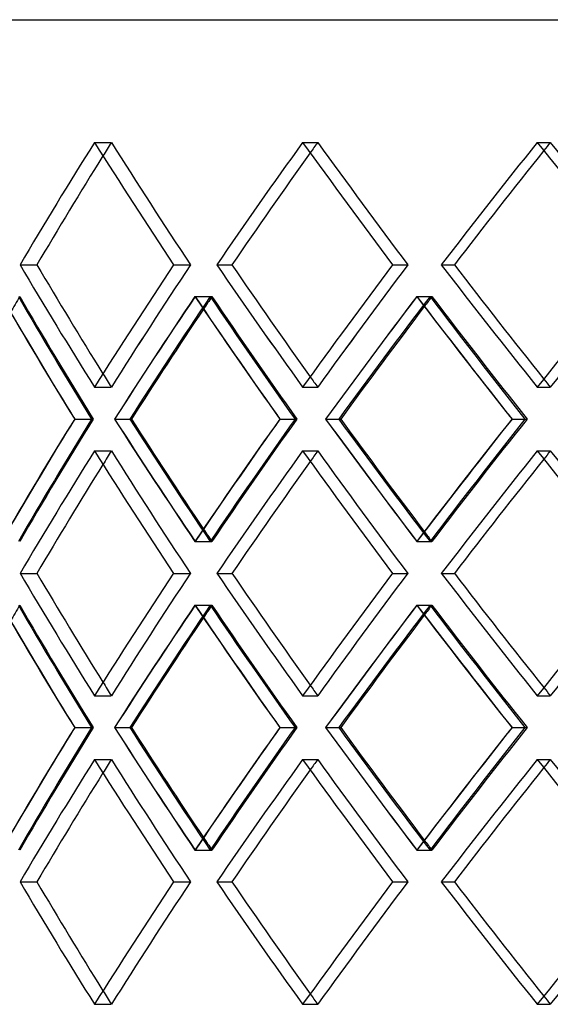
# Model space of a CAD drawing. Header units: millimetres. Extents: x -448 to 448, y -205 to 205.
# Tile 4 of 10: x -235 to -173, y -19 to 95. Entities that reach past the tile are written whole.
import ezdxf

# ---------------------------------------------------------------- set-up
doc = ezdxf.new("R2010")
doc.units = ezdxf.units.MM
doc.layers.add('HIDDEN', color=7, linetype='Continuous')
doc.layers.add('THICK', color=7, linetype='Continuous')

msp = doc.modelspace()

# ---------------------------------------------------------------- linework, layer by layer
at = {"layer": 'HIDDEN'}
for p, q in [((-225.93, 80.82), (-223.99, 80.82)), ((-225.93, 80.82), (-223.99, 80.82)), ((-201.88, 80.82), (-200.14, 80.82)), ((-201.88, 80.82), (-200.14, 80.82)), ((-174.76, 80.82), (-173.26, 80.82)), ((-174.76, 80.82), (-173.26, 80.82)), ((-234.54, 66.67), (-232.59, 66.67)), ((-216.79, 66.67), (-214.84, 66.67)), ((-216.79, 66.67), (-214.84, 66.67)), ((-211.8, 66.67), (-210.06, 66.67)), ((-191.48, 66.67), (-189.74, 66.67)), ((-191.48, 66.67), (-189.74, 66.67)), ((-185.85, 66.67), (-184.34, 66.67)), ((-214.33, 62.99), (-212.37, 62.99)), ((-214.3, 62.99), (-212.56, 62.99)), ((-188.69, 62.99), (-186.95, 62.99)), ((-188.66, 62.99), (-187.16, 62.99)), ((-225.93, 52.51), (-223.99, 52.51)), ((-225.93, 52.51), (-223.99, 52.51)), ((-201.88, 52.51), (-200.14, 52.51)), ((-201.88, 52.51), (-200.14, 52.51)), ((-174.76, 52.51), (-173.26, 52.51)), ((-174.76, 52.51), (-173.26, 52.51)), ((-228.22, 48.83), (-226.08, 48.83)), ((-228.22, 48.83), (-226.27, 48.83)), ((-223.61, 48.83), (-221.86, 48.83)), ((-204.5, 48.83), (-202.54, 48.83)), ((-204.5, 48.83), (-202.76, 48.83)), ((-199.22, 48.83), (-197.71, 48.83)), ((-177.68, 48.83), (-175.93, 48.83)), ((-177.68, 48.83), (-176.18, 48.83)), ((-225.93, 45.15), (-223.99, 45.15)), ((-225.93, 45.15), (-223.99, 45.15)), ((-201.88, 45.15), (-200.14, 45.15)), ((-201.88, 45.15), (-200.14, 45.15)), ((-174.76, 45.15), (-173.26, 45.15)), ((-174.76, 45.15), (-173.26, 45.15)), ((-214.33, 34.68), (-212.37, 34.68)), ((-214.3, 34.68), (-212.56, 34.68)), ((-188.69, 34.68), (-186.95, 34.68)), ((-188.66, 34.68), (-187.16, 34.68)), ((-234.54, 31), (-232.59, 31)), ((-216.79, 31), (-214.84, 31)), ((-216.79, 31), (-214.84, 31)), ((-211.8, 31), (-210.06, 31)), ((-191.48, 31), (-189.74, 31)), ((-191.48, 31), (-189.74, 31)), ((-185.85, 31), (-184.34, 31)), ((-214.33, 27.32), (-212.37, 27.32)), ((-214.3, 27.32), (-212.56, 27.32)), ((-188.69, 27.32), (-186.95, 27.32)), ((-188.66, 27.32), (-187.16, 27.32)), ((-225.93, 16.85), (-223.99, 16.85)), ((-225.93, 16.85), (-223.99, 16.85)), ((-201.88, 16.85), (-200.14, 16.85)), ((-201.88, 16.85), (-200.14, 16.85)), ((-174.76, 16.85), (-173.26, 16.85)), ((-174.76, 16.85), (-173.26, 16.85)), ((-228.22, 13.17), (-226.08, 13.17)), ((-228.22, 13.17), (-226.27, 13.17)), ((-223.61, 13.17), (-221.86, 13.17)), ((-204.5, 13.17), (-202.54, 13.17)), ((-204.5, 13.17), (-202.76, 13.17)), ((-199.22, 13.17), (-197.71, 13.17)), ((-177.68, 13.17), (-175.93, 13.17)), ((-177.68, 13.17), (-176.18, 13.17)), ((-225.93, 9.49), (-223.99, 9.49)), ((-225.93, 9.49), (-223.99, 9.49)), ((-201.88, 9.49), (-200.14, 9.49)), ((-201.88, 9.49), (-200.14, 9.49)), ((-174.76, 9.49), (-173.26, 9.49)), ((-174.76, 9.49), (-173.26, 9.49)), ((-214.33, -0.99), (-212.37, -0.99)), ((-214.3, -0.99), (-212.56, -0.99)), ((-188.69, -0.99), (-186.95, -0.99)), ((-188.66, -0.99), (-187.16, -0.99)), ((-234.54, -4.67), (-232.59, -4.67)), ((-216.79, -4.67), (-214.84, -4.67)), ((-216.79, -4.67), (-214.84, -4.67)), ((-211.8, -4.67), (-210.06, -4.67)), ((-191.48, -4.67), (-189.74, -4.67)), ((-191.48, -4.67), (-189.74, -4.67)), ((-185.85, -4.67), (-184.34, -4.67)), ((-225.93, -18.82), (-223.99, -18.82)), ((-225.93, -18.82), (-223.99, -18.82)), ((-201.88, -18.82), (-200.14, -18.82)), ((-201.88, -18.82), (-200.14, -18.82)), ((-174.76, -18.82), (-173.26, -18.82)), ((-174.76, -18.82), (-173.26, -18.82))]:
    msp.add_line(p, q, dxfattribs=at)
for centre, major_axis, ratio, start_param, end_param in [((0, 80.82), (261.56, 261.56), 0.478867, 2.017395, 2.066217), ((0, 80.82), (-259.3, -259.3), 0.478867, -1.124197, -1.118794), ((0, 80.82), (-259.3, 259.3), 0.478867, 1.124197, 1.173444), ((0, 80.82), (259.3, -259.3), 0.478867, -2.017395, -1.968149), ((0, 80.82), (268.77, 268.77), 0.405221, 1.955795, 2.004617), ((0, 80.82), (-266.45, -266.45), 0.405221, -1.185797, -1.181581), ((0, 80.82), (-266.45, 266.45), 0.405221, 1.185797, 1.235044), ((0, 80.82), (266.45, -266.45), 0.405221, -1.955795, -1.906549), ((0, 80.82), (274.97, 274.97), 0.335166, 1.894196, 1.943017), ((0, 80.82), (-272.6, -272.6), 0.335166, -1.247397, -1.244114), ((0, 80.82), (-272.6, 272.6), 0.335166, 1.247397, 1.296643), ((0, 80.82), (272.6, -272.6), 0.335166, -1.894196, -1.844949), ((0, 52.51), (261.56, -261.56), 0.478867, -2.066217, -2.017395), ((0, 52.51), (-259.3, -259.3), 0.478867, -1.173444, -1.124197), ((0, 52.51), (259.3, 259.3), 0.478867, 1.968149, 2.017395), ((0, 52.51), (268.77, -268.77), 0.405221, -2.004617, -1.955795), ((0, 52.51), (-266.45, -266.45), 0.405221, -1.235044, -1.185797), ((0, 52.51), (266.45, 266.45), 0.405221, 1.906549, 1.955795), ((0, 52.51), (274.97, -274.97), 0.335166, -1.943017, -1.894196), ((0, 52.51), (-272.6, -272.6), 0.335166, -1.296643, -1.247397), ((0, 52.51), (272.6, 272.6), 0.335166, 1.844949, 1.894196), ((0, 45.15), (261.56, -261.56), 0.478867, -2.078928, -2.032457), ((0, 45.15), (-251.17, -251.17), 0.556996, -1.124666, -1.118259), ((0, 45.15), (259.3, -259.3), 0.478867, -2.079464, -2.030198), ((0, 80.82), (-251.17, 251.17), 0.556996, 1.124666, 1.174084), ((0, 80.82), (268.77, 268.77), 0.405221, 2.017329, 2.066317), ((0, 80.82), (266.45, 266.45), 0.405221, 2.017864, 2.067282), ((0, 45.15), (268.77, -268.77), 0.405221, -2.017329, -1.970857), ((0, 45.15), (-259.3, -259.3), 0.478867, -1.186266, -1.18123), ((0, 45.15), (266.45, -266.45), 0.405221, -2.017864, -1.968598), ((0, 80.82), (-259.3, 259.3), 0.478867, 1.186266, 1.235684), ((0, 80.82), (274.97, 274.97), 0.335166, 1.955729, 2.004717), ((0, 80.82), (272.6, 272.6), 0.335166, 1.956264, 2.005682), ((0, 45.15), (274.97, -274.97), 0.335166, -1.955729, -1.909257), ((0, 45.15), (-266.45, -266.45), 0.405221, -1.247866, -1.243874), ((0, 45.15), (272.6, -272.6), 0.335166, -1.956264, -1.906998), ((0, 80.82), (-266.45, 266.45), 0.405221, 1.247866, 1.297283), ((0, 52.51), (-259.3, 259.3), 0.478867, 1.118794, 1.124197), ((0, 52.51), (-266.45, 266.45), 0.405221, 1.181581, 1.185797), ((0, 52.51), (-272.6, 272.6), 0.335166, 1.244114, 1.247397), ((0, 52.51), (261.56, 261.56), 0.478867, 2.032457, 2.078928), ((0, 52.51), (259.3, 259.3), 0.478867, 2.030198, 2.079464), ((0, 16.85), (-251.17, -251.17), 0.556996, -1.174084, -1.124666), ((0, 16.85), (268.77, -268.77), 0.405221, -2.066317, -2.017329), ((0, 16.85), (266.45, -266.45), 0.405221, -2.067282, -2.017864), ((0, 52.51), (268.77, 268.77), 0.405221, 1.970857, 2.017329), ((0, 52.51), (266.45, 266.45), 0.405221, 1.968598, 2.017864), ((0, 16.85), (-259.3, -259.3), 0.478867, -1.235684, -1.186266), ((0, 16.85), (274.97, -274.97), 0.335166, -2.004717, -1.955729), ((0, 16.85), (272.6, -272.6), 0.335166, -2.005682, -1.956264), ((0, 52.51), (274.97, 274.97), 0.335166, 1.909257, 1.955729), ((0, 52.51), (272.6, 272.6), 0.335166, 1.906998, 1.956264), ((0, 16.85), (-266.45, -266.45), 0.405221, -1.297283, -1.247866), ((0, 45.15), (261.56, 261.56), 0.478867, 2.017395, 2.066217), ((0, 45.15), (-259.3, -259.3), 0.478867, -1.124197, -1.118794), ((0, 45.15), (-259.3, 259.3), 0.478867, 1.124197, 1.173444), ((0, 45.15), (259.3, -259.3), 0.478867, -2.017395, -1.968149), ((0, 45.15), (268.77, 268.77), 0.405221, 1.955795, 2.004617), ((0, 45.15), (-266.45, -266.45), 0.405221, -1.185797, -1.181581), ((0, 45.15), (-266.45, 266.45), 0.405221, 1.185797, 1.235044), ((0, 45.15), (266.45, -266.45), 0.405221, -1.955795, -1.906549), ((0, 45.15), (274.97, 274.97), 0.335166, 1.894196, 1.943017), ((0, 45.15), (-272.6, -272.6), 0.335166, -1.247397, -1.244114), ((0, 45.15), (-272.6, 272.6), 0.335166, 1.247397, 1.296643), ((0, 45.15), (272.6, -272.6), 0.335166, -1.894196, -1.844949), ((0, 52.51), (-259.3, 259.3), 0.478867, 1.18123, 1.186266), ((0, 52.51), (-266.45, 266.45), 0.405221, 1.243874, 1.247866), ((0, 16.85), (261.56, -261.56), 0.478867, -2.066217, -2.017395), ((0, 16.85), (-259.3, -259.3), 0.478867, -1.173444, -1.124197), ((0, 16.85), (259.3, 259.3), 0.478867, 1.968149, 2.017395), ((0, 16.85), (268.77, -268.77), 0.405221, -2.004617, -1.955795), ((0, 16.85), (-266.45, -266.45), 0.405221, -1.235044, -1.185797), ((0, 16.85), (266.45, 266.45), 0.405221, 1.906549, 1.955795), ((0, 16.85), (274.97, -274.97), 0.335166, -1.943017, -1.894196), ((0, 16.85), (-272.6, -272.6), 0.335166, -1.296643, -1.247397), ((0, 16.85), (272.6, 272.6), 0.335166, 1.844949, 1.894196), ((0, 9.49), (261.56, -261.56), 0.478867, -2.078928, -2.032457), ((0, 9.49), (-251.17, -251.17), 0.556996, -1.124666, -1.118259), ((0, 9.49), (259.3, -259.3), 0.478867, -2.079464, -2.030198), ((0, 45.15), (-251.17, 251.17), 0.556996, 1.124666, 1.174084), ((0, 45.15), (268.77, 268.77), 0.405221, 2.017329, 2.066317), ((0, 45.15), (266.45, 266.45), 0.405221, 2.017864, 2.067282), ((0, 9.49), (268.77, -268.77), 0.405221, -2.017329, -1.970857), ((0, 9.49), (-259.3, -259.3), 0.478867, -1.186266, -1.18123), ((0, 9.49), (266.45, -266.45), 0.405221, -2.017864, -1.968598), ((0, 45.15), (-259.3, 259.3), 0.478867, 1.186266, 1.235684), ((0, 45.15), (274.97, 274.97), 0.335166, 1.955729, 2.004717), ((0, 45.15), (272.6, 272.6), 0.335166, 1.956264, 2.005682), ((0, 9.49), (274.97, -274.97), 0.335166, -1.955729, -1.909257), ((0, 9.49), (-266.45, -266.45), 0.405221, -1.247866, -1.243874), ((0, 9.49), (272.6, -272.6), 0.335166, -1.956264, -1.906998), ((0, 45.15), (-266.45, 266.45), 0.405221, 1.247866, 1.297283), ((0, 16.85), (-259.3, 259.3), 0.478867, 1.118794, 1.124197), ((0, 16.85), (-266.45, 266.45), 0.405221, 1.181581, 1.185797), ((0, 16.85), (-272.6, 272.6), 0.335166, 1.244114, 1.247397), ((0, 16.85), (259.3, 259.3), 0.478867, 2.030198, 2.079464), ((0, -18.82), (-251.17, -251.17), 0.556996, -1.174084, -1.124666), ((0, -18.82), (268.77, -268.77), 0.405221, -2.066317, -2.017329), ((0, -18.82), (266.45, -266.45), 0.405221, -2.067282, -2.017864), ((0, 16.85), (266.45, 266.45), 0.405221, 1.968598, 2.017864), ((0, -18.82), (-259.3, -259.3), 0.478867, -1.235684, -1.186266), ((0, -18.82), (274.97, -274.97), 0.335166, -2.004717, -1.955729), ((0, -18.82), (272.6, -272.6), 0.335166, -2.005682, -1.956264), ((0, 16.85), (272.6, 272.6), 0.335166, 1.906998, 1.956264), ((0, -18.82), (-266.45, -266.45), 0.405221, -1.297283, -1.247866), ((0, 16.85), (261.56, 261.56), 0.478867, 2.032457, 2.078928), ((0, 16.85), (268.77, 268.77), 0.405221, 1.970857, 2.017329), ((0, 16.85), (274.97, 274.97), 0.335166, 1.909257, 1.955729), ((0, 9.49), (261.56, 261.56), 0.478867, 2.017395, 2.066217), ((0, 9.49), (-259.3, -259.3), 0.478867, -1.124197, -1.118794), ((0, 9.49), (-259.3, 259.3), 0.478867, 1.124197, 1.173444), ((0, 9.49), (259.3, -259.3), 0.478867, -2.017395, -1.968149), ((0, 9.49), (268.77, 268.77), 0.405221, 1.955795, 2.004617), ((0, 9.49), (-266.45, -266.45), 0.405221, -1.185797, -1.181581), ((0, 9.49), (-266.45, 266.45), 0.405221, 1.185797, 1.235044), ((0, 9.49), (266.45, -266.45), 0.405221, -1.955795, -1.906549), ((0, 9.49), (274.97, 274.97), 0.335166, 1.894196, 1.943017), ((0, 9.49), (-272.6, -272.6), 0.335166, -1.247397, -1.244114), ((0, 9.49), (-272.6, 272.6), 0.335166, 1.247397, 1.296643), ((0, 9.49), (272.6, -272.6), 0.335166, -1.894196, -1.844949), ((0, 16.85), (-259.3, 259.3), 0.478867, 1.18123, 1.186266), ((0, 16.85), (-266.45, 266.45), 0.405221, 1.243874, 1.247866), ((0, -18.82), (261.56, -261.56), 0.478867, -2.066217, -2.017395), ((0, -18.82), (-259.3, -259.3), 0.478867, -1.173444, -1.124197), ((0, -18.82), (259.3, 259.3), 0.478867, 1.968149, 2.017395), ((0, -18.82), (268.77, -268.77), 0.405221, -2.004617, -1.955795), ((0, -18.82), (-266.45, -266.45), 0.405221, -1.235044, -1.185797), ((0, -18.82), (266.45, 266.45), 0.405221, 1.906549, 1.955795), ((0, -18.82), (274.97, -274.97), 0.335166, -1.943017, -1.894196), ((0, -18.82), (-272.6, -272.6), 0.335166, -1.296643, -1.247397), ((0, -18.82), (272.6, 272.6), 0.335166, 1.844949, 1.894196), ((0, -18.82), (-259.3, 259.3), 0.478867, 1.118794, 1.124197), ((0, -18.82), (-266.45, 266.45), 0.405221, 1.181581, 1.185797), ((0, -18.82), (-272.6, 272.6), 0.335166, 1.244114, 1.247397)]:
    msp.add_ellipse(centre, major_axis=major_axis, ratio=ratio, start_param=start_param, end_param=end_param, dxfattribs=at)
at = {"layer": 'THICK'}
for p, q in [((-447.5, 95), (0, 95)), ((-234.54, 66.67), (-232.59, 66.67)), ((-211.8, 66.67), (-210.06, 66.67)), ((-185.85, 66.67), (-184.34, 66.67)), ((-228.22, 48.83), (-228.22, 48.83)), ((-223.61, 48.83), (-221.66, 48.83)), ((-204.51, 48.83), (-204.5, 48.83)), ((-199.22, 48.83), (-197.48, 48.83)), ((-177.69, 48.83), (-177.68, 48.83)), ((-234.54, 31), (-232.59, 31)), ((-211.8, 31), (-210.06, 31)), ((-185.85, 31), (-184.34, 31)), ((-228.22, 13.17), (-228.22, 13.17)), ((-223.61, 13.17), (-221.66, 13.17)), ((-204.51, 13.17), (-204.5, 13.17)), ((-199.22, 13.17), (-197.48, 13.17)), ((-177.69, 13.17), (-177.68, 13.17)), ((-234.54, -4.67), (-232.59, -4.67)), ((-211.8, -4.67), (-210.06, -4.67)), ((-185.85, -4.67), (-184.34, -4.67))]:
    msp.add_line(p, q, dxfattribs=at)
for centre, major_axis, ratio, start_param, end_param in [((0, 80.82), (-261.56, -261.56), 0.478867, -1.124197, -1.075376), ((0, 80.82), (-261.56, 261.56), 0.478867, 1.124197, 1.173019), ((0, 80.82), (-268.77, -268.77), 0.405221, -1.185797, -1.136976), ((0, 80.82), (-268.77, 268.77), 0.405221, 1.185797, 1.234619), ((0, 80.82), (-274.97, -274.97), 0.335166, -1.247397, -1.198576), ((0, 80.82), (-274.97, 274.97), 0.335166, 1.247397, 1.296219), ((0, 80.82), (-272.6, -272.6), 0.335166, -1.244114, -1.198151), ((0, 80.82), (-259.3, -259.3), 0.478867, -1.118794, -1.074951), ((0, 80.82), (-266.45, -266.45), 0.405221, -1.181581, -1.136551), ((0, 52.51), (-261.56, 261.56), 0.478867, 1.075376, 1.124197), ((0, 52.51), (-259.3, 259.3), 0.478867, 1.074951, 1.118794), ((0, 52.51), (-261.56, -261.56), 0.478867, -1.173019, -1.124197), ((0, 52.51), (-268.77, 268.77), 0.405221, 1.136976, 1.185797), ((0, 52.51), (-266.45, 266.45), 0.405221, 1.136551, 1.181581), ((0, 52.51), (-268.77, -268.77), 0.405221, -1.234619, -1.185797), ((0, 52.51), (-274.97, 274.97), 0.335166, 1.198576, 1.247397), ((0, 52.51), (-272.6, 272.6), 0.335166, 1.198151, 1.244114), ((0, 52.51), (-274.97, -274.97), 0.335166, -1.296219, -1.247397), ((0, 80.82), (-253.35, 253.35), 0.556996, 1.124131, 1.173119), ((0, 45.15), (-261.56, -261.56), 0.478867, -1.18573, -1.13689), ((0, 80.82), (-261.56, 261.56), 0.478867, 1.18573, 1.234719), ((0, 45.15), (-268.77, -268.77), 0.405221, -1.24733, -1.19849), ((0, 80.82), (-268.77, 268.77), 0.405221, 1.24733, 1.296318), ((0, 45.15), (-259.3, -259.3), 0.478867, -1.18123, -1.137), ((0, 45.15), (-266.45, -266.45), 0.405221, -1.243874, -1.1986), ((0, 45.15), (261.56, -261.56), 0.478867, -2.032457, -2.030088), ((0, 45.15), (268.77, -268.77), 0.405221, -1.970857, -1.968488), ((0, 45.15), (274.97, -274.97), 0.335166, -1.909257, -1.906888), ((0, 16.85), (-253.35, -253.35), 0.556996, -1.173119, -1.124131), ((0, 52.51), (261.56, 261.56), 0.478867, 2.030088, 2.032457), ((0, 52.51), (-261.56, 261.56), 0.478867, 1.13689, 1.18573), ((0, 52.51), (-259.3, 259.3), 0.478867, 1.137, 1.18123), ((0, 16.85), (-261.56, -261.56), 0.478867, -1.234719, -1.18573), ((0, 52.51), (268.77, 268.77), 0.405221, 1.968488, 1.970857), ((0, 52.51), (-268.77, 268.77), 0.405221, 1.19849, 1.24733), ((0, 52.51), (-266.45, 266.45), 0.405221, 1.1986, 1.243874), ((0, 16.85), (-268.77, -268.77), 0.405221, -1.296318, -1.24733), ((0, 52.51), (274.97, 274.97), 0.335166, 1.906888, 1.909257), ((0, 45.15), (-261.56, -261.56), 0.478867, -1.124197, -1.075376), ((0, 45.15), (-261.56, 261.56), 0.478867, 1.124197, 1.173019), ((0, 45.15), (-268.77, -268.77), 0.405221, -1.185797, -1.136976), ((0, 45.15), (-268.77, 268.77), 0.405221, 1.185797, 1.234619), ((0, 45.15), (-274.97, -274.97), 0.335166, -1.247397, -1.198576), ((0, 45.15), (-274.97, 274.97), 0.335166, 1.247397, 1.296219), ((0, 45.15), (-259.3, -259.3), 0.478867, -1.118794, -1.074951), ((0, 45.15), (-266.45, -266.45), 0.405221, -1.181581, -1.136551), ((0, 45.15), (-272.6, -272.6), 0.335166, -1.244114, -1.198151), ((0, 16.85), (-261.56, 261.56), 0.478867, 1.075376, 1.124197), ((0, 16.85), (-259.3, 259.3), 0.478867, 1.074951, 1.118794), ((0, 16.85), (-261.56, -261.56), 0.478867, -1.173019, -1.124197), ((0, 16.85), (-268.77, 268.77), 0.405221, 1.136976, 1.185797), ((0, 16.85), (-266.45, 266.45), 0.405221, 1.136551, 1.181581), ((0, 16.85), (-268.77, -268.77), 0.405221, -1.234619, -1.185797), ((0, 16.85), (-274.97, 274.97), 0.335166, 1.198576, 1.247397), ((0, 16.85), (-272.6, 272.6), 0.335166, 1.198151, 1.244114), ((0, 16.85), (-274.97, -274.97), 0.335166, -1.296219, -1.247397), ((0, 45.15), (-253.35, 253.35), 0.556996, 1.124131, 1.173119), ((0, 9.49), (-261.56, -261.56), 0.478867, -1.18573, -1.13689), ((0, 45.15), (-261.56, 261.56), 0.478867, 1.18573, 1.234719), ((0, 9.49), (-268.77, -268.77), 0.405221, -1.24733, -1.19849), ((0, 45.15), (-268.77, 268.77), 0.405221, 1.24733, 1.296318), ((0, 9.49), (-259.3, -259.3), 0.478867, -1.18123, -1.137), ((0, 9.49), (-266.45, -266.45), 0.405221, -1.243874, -1.1986), ((0, 9.49), (261.56, -261.56), 0.478867, -2.032457, -2.030088), ((0, 9.49), (268.77, -268.77), 0.405221, -1.970857, -1.968488), ((0, 9.49), (274.97, -274.97), 0.335166, -1.909257, -1.906888), ((0, -18.82), (-253.35, -253.35), 0.556996, -1.173119, -1.124131), ((0, 16.85), (261.56, 261.56), 0.478867, 2.030088, 2.032457), ((0, 16.85), (-261.56, 261.56), 0.478867, 1.13689, 1.18573), ((0, 16.85), (-259.3, 259.3), 0.478867, 1.137, 1.18123), ((0, -18.82), (-261.56, -261.56), 0.478867, -1.234719, -1.18573), ((0, 16.85), (268.77, 268.77), 0.405221, 1.968488, 1.970857), ((0, 16.85), (-268.77, 268.77), 0.405221, 1.19849, 1.24733), ((0, 16.85), (-266.45, 266.45), 0.405221, 1.1986, 1.243874), ((0, -18.82), (-268.77, -268.77), 0.405221, -1.296318, -1.24733), ((0, 16.85), (274.97, 274.97), 0.335166, 1.906888, 1.909257), ((0, 9.49), (-261.56, -261.56), 0.478867, -1.124197, -1.075376), ((0, 9.49), (-261.56, 261.56), 0.478867, 1.124197, 1.173019), ((0, 9.49), (-268.77, -268.77), 0.405221, -1.185797, -1.136976), ((0, 9.49), (-268.77, 268.77), 0.405221, 1.185797, 1.234619), ((0, 9.49), (-274.97, -274.97), 0.335166, -1.247397, -1.198576), ((0, 9.49), (-274.97, 274.97), 0.335166, 1.247397, 1.296219), ((0, 9.49), (-266.45, -266.45), 0.405221, -1.181581, -1.136551), ((0, 9.49), (-272.6, -272.6), 0.335166, -1.244114, -1.198151), ((0, 9.49), (-259.3, -259.3), 0.478867, -1.118794, -1.074951), ((0, -18.82), (-261.56, 261.56), 0.478867, 1.075376, 1.124197), ((0, -18.82), (-259.3, 259.3), 0.478867, 1.074951, 1.118794), ((0, -18.82), (-261.56, -261.56), 0.478867, -1.173019, -1.124197), ((0, -18.82), (-268.77, 268.77), 0.405221, 1.136976, 1.185797), ((0, -18.82), (-266.45, 266.45), 0.405221, 1.136551, 1.181581), ((0, -18.82), (-268.77, -268.77), 0.405221, -1.234619, -1.185797), ((0, -18.82), (-274.97, 274.97), 0.335166, 1.198576, 1.247397), ((0, -18.82), (-272.6, 272.6), 0.335166, 1.198151, 1.244114), ((0, -18.82), (-274.97, -274.97), 0.335166, -1.296219, -1.247397)]:
    msp.add_ellipse(centre, major_axis=major_axis, ratio=ratio, start_param=start_param, end_param=end_param, dxfattribs=at)

doc.saveas('drawing.dxf')
